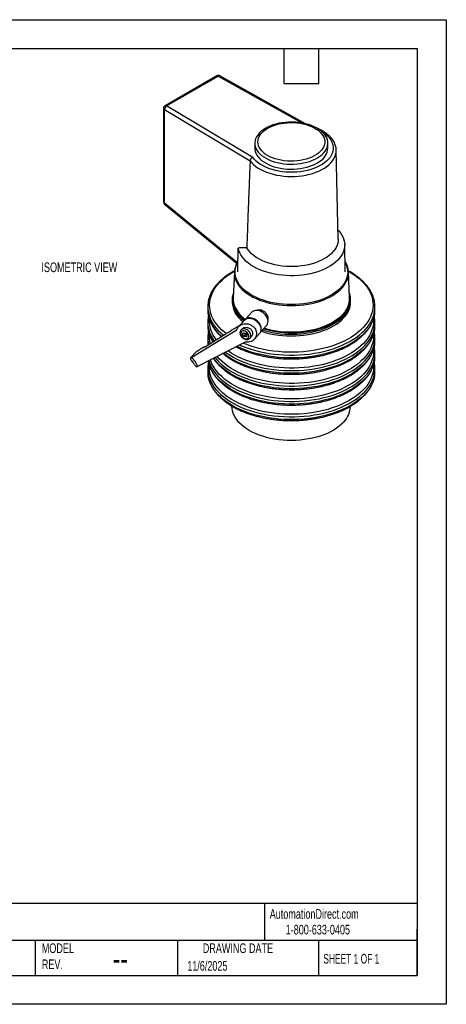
# Model space of a CAD drawing. Header units: millimetres. Extents: x 0 to 838, y 0 to 648.
# Tile 2 of 2: x 558 to 838, y 0 to 648. Entities that reach past the tile are written whole.
import ezdxf

# ---------------------------------------------------------------- set-up
doc = ezdxf.new("R2010")
doc.units = ezdxf.units.MM
doc.header["$LTSCALE"] = 3
doc.layers.add('DIMENSIONS', color=140, linetype='Continuous', lineweight=25)
doc.layers.add('TEXT', color=140, linetype='Continuous', lineweight=25)
doc.styles.add('SLDTEXTSTYLE0', font='TXT', dxfattribs={"width": 0.7})
doc.styles.add('SLDTEXTSTYLE1', font='TXT', dxfattribs={"width": 0.65})

msp = doc.modelspace()

# ---------------------------------------------------------------- linework, layer by layer
at = {"color": 7, "linetype": 'Continuous'}
for p, q in [((0.01, 647.71), (838.21, 647.71)), ((838.21, 647.71), (838.21, 0.01)), ((838.21, 0.01), (0.01, 0.01))]:
    msp.add_line(p, q, dxfattribs=at)
for p, q in [((687.23, 610.7), (653.24, 591.08)), ((654.24, 590.98), (688.23, 610.6)), ((688.23, 610.6), (743.7, 579.68)), ((745.62, 579.27), (689.21, 610.72)), ((710.87, 557.13), (654.24, 590.98)), ((652.24, 589.35), (652.24, 527.83)), ((652.81, 527.03), (652.81, 588.54)), ((652.81, 588.54), (709.18, 554.85)), ((712.29, 566.5), (712.29, 563.24)), ((760.29, 563.24), (760.29, 566.5)), ((765.83, 561.84), (765.82, 561.97)), ((767.08, 503.3), (765.83, 561.84)), ((701.12, 487.5), (652.81, 527.03)), ((652.98, 526.28), (701.03, 486.96)), ((771.79, 481.88), (771.41, 499.8)), ((700.91, 487.07), (700.8, 481.88)), ((698.82, 481.86), (698.01, 464.8)), ((774.64, 464.8), (773.83, 481.86)), ((697.29, 463.3), (697.29, 462.15)), ((775.29, 462.15), (775.29, 463.3)), ((681.29, 458.78), (681.29, 456.94)), ((710.39, 455.28), (706.21, 450.67)), ((716.63, 456.95), (716.32, 456.61)), ((791.29, 456.94), (791.29, 458.78)), ((681.29, 448.59), (681.29, 446.81)), ((705.58, 450.12), (701.67, 445.8)), ((720.77, 452.58), (721.02, 452.86)), ((791.01, 451.79), (790.82, 452.77)), ((791.29, 446.81), (791.29, 448.59)), ((670.77, 425.64), (699.97, 443.38)), ((700.59, 444.06), (699.97, 443.38)), ((703.7, 444.17), (703.21, 443.63)), ((703.26, 443.68), (703.21, 443.63)), ((704.2, 440.66), (704.74, 441.82)), ((704.2, 440.66), (705.12, 441.68)), ((705.17, 439.27), (704.2, 440.66)), ((704.74, 441.82), (706.25, 441.59)), ((705.16, 441.76), (705.12, 441.68)), ((705.12, 441.68), (706.1, 440.3)), ((706.25, 441.59), (707.23, 440.2)), ((711.98, 437.52), (715.36, 441.26)), ((715.85, 441.94), (720.03, 446.56)), ((716.15, 442.75), (716.13, 442.66)), ((791.01, 441.66), (790.82, 442.64)), ((705.56, 435.41), (674.93, 419.71)), ((681.29, 438.46), (681.29, 436.69)), ((705.17, 439.27), (706.1, 440.3)), ((706.68, 439.04), (705.17, 439.27)), ((706.1, 440.3), (707.19, 440.13)), ((707.23, 440.2), (706.68, 439.04)), ((709.14, 438.26), (709.95, 439.15)), ((791.29, 436.69), (791.29, 438.46)), ((673.71, 429.31), (670.08, 425.31)), ((679.38, 432.41), (679.25, 432.62)), ((791.01, 431.54), (790.82, 432.52)), ((791.29, 426.56), (791.29, 428.34)), ((791.01, 421.41), (790.82, 422.39)), ((681.29, 418.21), (681.29, 416.37)), ((791.29, 416.37), (791.29, 418.21)), ((697.2, 393.55), (697.21, 393.13)), ((775.21, 393.13), (775.21, 393.43))]:
    msp.add_line(p, q)
at = {"flags": 128}
for points in [[(717.53, 575.14), (716.23, 574.1), (715.1, 573), (714.15, 571.84), (713.39, 570.64), (712.83, 569.4), (712.46, 568.14), (712.3, 566.87), (712.35, 565.59), (712.59, 564.31), (713.04, 563.06), (713.69, 561.84), (714.54, 560.65), (715.56, 559.52), (716.77, 558.45), (718.14, 557.44), (719.66, 556.51), (721.33, 555.67), (723.13, 554.92), (725.03, 554.27), (727.04, 553.72), (729.12, 553.28), (731.26, 552.95), (733.45, 552.74), (735.66, 552.65), (737.88, 552.68), (740.08, 552.82), (742.25, 553.08), (744.37, 553.46), (746.42, 553.94), (748.39, 554.53), (750.25, 555.23), (751.99, 556.02), (753.6, 556.9), (755.06, 557.86), (756.36, 558.9), (757.49, 560), (758.44, 561.16), (759.2, 562.36), (759.76, 563.6), (760.12, 564.86), (760.29, 566.14), (760.24, 567.42), (759.99, 568.69), (759.54, 569.94), (758.89, 571.17), (758.05, 572.35), (757.02, 573.48), (755.82, 574.56), (754.45, 575.56), (752.92, 576.49), (751.26, 577.33), (749.46, 578.09), (747.55, 578.74), (745.55, 579.28), (743.47, 579.72), (741.32, 580.05), (739.14, 580.26), (736.92, 580.35), (734.71, 580.33), (732.51, 580.18), (730.33, 579.92), (728.22, 579.55), (726.16, 579.06), (724.2, 578.47), (722.34, 577.77), (720.6, 576.98), (718.99, 576.1), (717.53, 575.14)], [(719.09, 575.24), (720.5, 576.16), (722.05, 577), (723.73, 577.74), (725.53, 578.4), (727.44, 578.94), (729.42, 579.38), (731.47, 579.71), (733.56, 579.92), (735.68, 580.01), (737.81, 579.99), (739.92, 579.84), (742, 579.58), (744.02, 579.21), (745.97, 578.72), (747.84, 578.13), (749.59, 577.44), (751.22, 576.65), (752.71, 575.77), (754.05, 574.82), (755.22, 573.8), (756.21, 572.71), (757.02, 571.58), (757.64, 570.4), (758.05, 569.2), (758.26, 567.98), (758.27, 566.75), (758.07, 565.53), (757.67, 564.32), (757.07, 563.15), (756.28, 562.01), (755.3, 560.92), (754.14, 559.89), (752.81, 558.93), (751.33, 558.05), (749.71, 557.25), (747.97, 556.55), (746.11, 555.95), (744.17, 555.46), (742.15, 555.08), (740.07, 554.81), (737.96, 554.65), (735.84, 554.62), (733.72, 554.71), (731.62, 554.91), (729.57, 555.23), (727.58, 555.66), (725.67, 556.2), (723.86, 556.84), (722.17, 557.58), (720.6, 558.41), (719.19, 559.33), (717.93, 560.32), (716.85, 561.38), (715.95, 562.49), (715.23, 563.64), (714.72, 564.83), (714.4, 566.05), (714.29, 567.27), (714.39, 568.5), (714.69, 569.71), (715.19, 570.91), (715.89, 572.07), (716.78, 573.18), (717.85, 574.24), (719.09, 575.24)], [(756.29, 574.16), (756.62, 573.96), (758.16, 572.9), (759.53, 571.76), (760.73, 570.56), (761.74, 569.3), (762.56, 568), (763.18, 566.66), (763.6, 565.3), (763.8, 563.92), (763.8, 562.53), (763.59, 561.15), (763.17, 559.79), (762.55, 558.45), (761.73, 557.15), (760.71, 555.89), (759.51, 554.69), (758.14, 553.56), (756.59, 552.5), (754.9, 551.52), (753.06, 550.63), (751.09, 549.83), (749.01, 549.14), (746.84, 548.55), (744.58, 548.08), (742.27, 547.72), (739.9, 547.48), (737.51, 547.36), (735.11, 547.35), (732.72, 547.47), (730.36, 547.71), (728.04, 548.07), (725.78, 548.54), (723.61, 549.13), (721.53, 549.82), (719.56, 550.61), (717.72, 551.5), (716.02, 552.48), (714.47, 553.54), (713.09, 554.67), (711.89, 555.87), (710.87, 557.13), (710.87, 557.13)], [(709.18, 554.87), (710.24, 553.6), (711.48, 552.38), (712.89, 551.23), (714.47, 550.14), (716.19, 549.14), (718.05, 548.22), (720.04, 547.4), (722.14, 546.67), (724.33, 546.04), (726.61, 545.52), (728.95, 545.12), (731.35, 544.82), (733.78, 544.64), (736.22, 544.58), (738.67, 544.64), (741.1, 544.81), (743.5, 545.1), (745.84, 545.5), (748.13, 546.01), (750.33, 546.63), (752.43, 547.35), (754.43, 548.17), (756.29, 549.09), (758.03, 550.09), (759.61, 551.16), (761.03, 552.31), (762.28, 553.53), (763.35, 554.8), (764.24, 556.12), (764.94, 557.47), (765.43, 558.86), (765.73, 560.26), (765.83, 561.67), (765.83, 561.84)], [(712.29, 563.24), (712.35, 562.32), (712.59, 561.05), (713.04, 559.8), (713.69, 558.57), (714.54, 557.39), (715.56, 556.25), (716.77, 555.18), (718.14, 554.17), (719.66, 553.25), (721.33, 552.4), (723.13, 551.65), (725.03, 551), (727.04, 550.45), (729.12, 550.01), (731.26, 549.69), (733.45, 549.48), (735.66, 549.39), (737.88, 549.41), (740.08, 549.55), (742.25, 549.81), (744.37, 550.19), (746.42, 550.68), (748.39, 551.27), (750.25, 551.96), (751.99, 552.75), (753.6, 553.64), (755.06, 554.6)], [(766.95, 509.44), (767.52, 508.81), (768.66, 507.41), (769.6, 505.96), (770.35, 504.48), (770.91, 502.96), (771.26, 501.43), (771.4, 499.88), (771.35, 498.33), (771.08, 496.79), (770.62, 495.27), (769.95, 493.77), (769.09, 492.3), (768.04, 490.88), (766.8, 489.51), (765.39, 488.19), (763.8, 486.94), (762.05, 485.77), (760.16, 484.67), (758.12, 483.67), (755.96, 482.75), (753.68, 481.93), (751.3, 481.22), (748.84, 480.61), (746.3, 480.11), (743.7, 479.73), (741.06, 479.46), (738.39, 479.31), (735.71, 479.28), (733.03, 479.36), (730.38, 479.56), (727.75, 479.88), (725.18, 480.32), (722.67, 480.86), (720.24, 481.52), (717.9, 482.28), (715.67, 483.14), (713.57, 484.09), (711.59, 485.14), (709.76, 486.27), (708.08, 487.48), (706.57, 488.75), (705.23, 490.09), (704.07, 491.49), (703.1, 492.93), (702.32, 494.42), (701.74, 495.93), (701.36, 497.46), (701.36, 497.46)], [(767.08, 503.3), (767.04, 502.2), (766.81, 500.76), (766.38, 499.33), (765.75, 497.92), (764.92, 496.55), (763.9, 495.22), (762.7, 493.94), (761.32, 492.73), (759.77, 491.58), (758.06, 490.51), (756.21, 489.53), (754.23, 488.64), (752.12, 487.84), (749.91, 487.14), (747.61, 486.55), (745.24, 486.08), (742.8, 485.71), (740.32, 485.46), (737.81, 485.33), (735.3, 485.32), (732.79, 485.42), (730.3, 485.65), (727.85, 485.99), (725.46, 486.45), (723.14, 487.01), (720.91, 487.69), (718.79, 488.46), (716.78, 489.34), (714.9, 490.3), (713.16, 491.35), (711.58, 492.48), (710.16, 493.69), (708.92, 494.95), (707.86, 496.27), (706.99, 497.63)], [(701.12, 487.5), (701.26, 493.1), (701.36, 497.46)], [(771.66, 488.04), (771.95, 487.48), (772.59, 485.95), (773.04, 484.39), (773.29, 482.82), (773.34, 481.24), (773.18, 479.66), (772.83, 478.09), (772.27, 476.55), (771.52, 475.03), (770.57, 473.55), (769.44, 472.11), (768.13, 470.72), (766.64, 469.4), (764.99, 468.14), (763.18, 466.95), (761.23, 465.85), (759.14, 464.83), (756.92, 463.9), (754.59, 463.07), (752.17, 462.34), (749.65, 461.72), (747.07, 461.21), (744.42, 460.81), (741.73, 460.52), (739.01, 460.35), (736.28, 460.29), (733.54, 460.35), (730.82, 460.53), (728.14, 460.82), (725.49, 461.23), (722.91, 461.74), (720.4, 462.37), (717.97, 463.1), (715.65, 463.93), (713.44, 464.86), (711.35, 465.89), (709.4, 466.99), (707.6, 468.18), (705.95, 469.44), (704.47, 470.77), (703.17, 472.16), (702.04, 473.6), (701.1, 475.08), (700.36, 476.6), (699.81, 478.15), (699.46, 479.72), (699.31, 481.29), (699.37, 482.87), (699.62, 484.45), (700.08, 486), (700.62, 487.3)], [(693.44, 441.24), (692.26, 442.17), (690.45, 443.77), (688.81, 445.43), (687.34, 447.14), (686.07, 448.91), (684.98, 450.71), (684.09, 452.56), (683.4, 454.42), (682.91, 456.32), (682.61, 458.22), (682.53, 460.13), (682.65, 462.04), (682.97, 463.94), (683.49, 465.83), (684.21, 467.7), (685.14, 469.53), (686.25, 471.33), (687.56, 473.09), (689.05, 474.8), (690.71, 476.45), (692.56, 478.04), (694.56, 479.56), (696.73, 481), (698.85, 482.26)], [(773.81, 482.22), (773.9, 482.17), (776.2, 480.79), (778.34, 479.33), (780.32, 477.8), (782.14, 476.2), (783.78, 474.54), (785.24, 472.83), (786.52, 471.06), (787.6, 469.26), (788.5, 467.41), (789.19, 465.54), (789.68, 463.65), (789.97, 461.75), (790.06, 459.84), (789.94, 457.93), (789.62, 456.03), (789.1, 454.14), (788.37, 452.27), (787.45, 450.44), (786.34, 448.64), (785.03, 446.88), (783.54, 445.17), (781.87, 443.52), (780.03, 441.93), (778.02, 440.41), (775.86, 438.97)], [(700.24, 475.34), (700.63, 474.6), (701.58, 473.1), (702.72, 471.64), (704.04, 470.23), (705.54, 468.89), (707.21, 467.61), (709.04, 466.4), (711.01, 465.28), (713.13, 464.25), (715.37, 463.3), (717.72, 462.46), (720.18, 461.72), (722.73, 461.08), (725.35, 460.56), (728.03, 460.15), (730.75, 459.85), (733.51, 459.67), (736.28, 459.61), (739.05, 459.67), (741.8, 459.84), (744.53, 460.13), (747.21, 460.54), (749.83, 461.06), (752.38, 461.69), (754.84, 462.43), (757.2, 463.27), (759.45, 464.21), (761.57, 465.24), (763.55, 466.36), (765.38, 467.56), (767.05, 468.84), (768.56, 470.18), (769.89, 471.59), (771.04, 473.04), (771.99, 474.55), (772.46, 475.43)], [(705.68, 450.23), (705.51, 450.36), (703.91, 451.69), (702.47, 453.09), (701.22, 454.54), (700.15, 456.04), (699.28, 457.58), (698.61, 459.16), (698.13, 460.76), (697.86, 462.38), (697.8, 464), (697.94, 465.62), (698.09, 466.46)], [(716.56, 442.73), (717.28, 442.5), (719.79, 441.75), (722.38, 441.12), (725.05, 440.6), (727.77, 440.18), (730.54, 439.89), (733.34, 439.7), (736.15, 439.64), (738.97, 439.69), (741.77, 439.86), (744.54, 440.15), (747.27, 440.55), (749.94, 441.06), (752.54, 441.69), (755.06, 442.42), (757.47, 443.25), (759.78, 444.18), (761.97, 445.21), (764.02, 446.32), (765.93, 447.52), (767.68, 448.79), (769.27, 450.13), (770.68, 451.54), (771.92, 453), (772.97, 454.5), (773.83, 456.05), (774.5, 457.63), (774.96, 459.23), (775.23, 460.85), (775.29, 462.15)], [(774.58, 466.02), (774.72, 465.03), (774.79, 463.41), (774.65, 461.79), (774.31, 460.18), (773.76, 458.58), (773.01, 457.02), (772.07, 455.49), (770.93, 454), (769.61, 452.57), (768.12, 451.2), (766.45, 449.89), (764.62, 448.65)], [(720.03, 446.56), (720.32, 446.92), (720.71, 447.69), (720.93, 448.55), (720.96, 449.49), (720.81, 450.48), (720.48, 451.48), (719.97, 452.46), (719.32, 453.4), (718.53, 454.25), (717.64, 455), (716.67, 455.61), (715.65, 456.08), (714.62, 456.38), (713.6, 456.5), (712.64, 456.44), (711.76, 456.21), (711, 455.81), (710.39, 455.28)], [(720.88, 450.12), (720.92, 450.24), (721.03, 451.02), (720.96, 451.87), (720.71, 452.74), (720.29, 453.59), (719.73, 454.4), (719.03, 455.13), (718.23, 455.76), (717.37, 456.24), (716.48, 456.57), (715.59, 456.73), (714.74, 456.72), (713.97, 456.53), (713.85, 456.49)], [(773.24, 458.25), (772.95, 457.67), (772.03, 456.15), (770.92, 454.66), (769.62, 453.23), (768.15, 451.86), (766.5, 450.55), (764.7, 449.32), (762.74, 448.16), (760.64, 447.09), (758.41, 446.11), (756.07, 445.23), (753.62, 444.45), (751.07, 443.77), (748.45, 443.2), (745.76, 442.75), (743.03, 442.41), (740.25, 442.18), (737.46, 442.08), (734.66, 442.09), (731.87, 442.22), (729.1, 442.46), (726.37, 442.83), (723.7, 443.3), (721.09, 443.89), (718.56, 444.59), (718.31, 444.66)], [(776.76, 437.28), (778.96, 438.74), (781, 440.28), (782.87, 441.89), (784.56, 443.56), (786.08, 445.29), (787.41, 447.06), (788.56, 448.89), (789.5, 450.74), (790.25, 452.63), (790.8, 454.54), (791.09, 456.03)], [(791.09, 454.21), (790.8, 452.7), (790.25, 450.79), (789.5, 448.9), (788.56, 447.05), (787.41, 445.23), (786.08, 443.45), (784.56, 441.72), (782.87, 440.05), (781, 438.44), (778.96, 436.9), (776.76, 435.44)], [(705.58, 450.12), (705.68, 450.22), (706.34, 450.75), (707.13, 451.12), (708.02, 451.32), (708.98, 451.35), (709.99, 451.2), (711.02, 450.89), (712.03, 450.41), (712.99, 449.79), (713.87, 449.04), (714.65, 448.19), (715.3, 447.27), (715.8, 446.29), (716.14, 445.29), (716.3, 444.31), (716.29, 443.37), (716.09, 442.5), (715.72, 441.73), (715.36, 441.26)], [(716.09, 442.39), (716.26, 442.77), (716.48, 443.64), (716.51, 444.58), (716.36, 445.57), (716.03, 446.57), (715.53, 447.55), (714.87, 448.49), (714.09, 449.34), (713.19, 450.09), (712.22, 450.7), (711.2, 451.17), (710.17, 451.47), (709.16, 451.59), (708.19, 451.53), (707.32, 451.3), (706.55, 450.9), (706.37, 450.77)], [(717.36, 443.61), (718.52, 443.25), (721.08, 442.57), (723.71, 441.99), (726.4, 441.52), (729.15, 441.16), (731.94, 440.92), (734.74, 440.8), (737.56, 440.79), (740.37, 440.91), (743.16, 441.13), (745.91, 441.48), (748.61, 441.93), (751.25, 442.5), (753.81, 443.18), (756.28, 443.96), (758.64, 444.85), (760.89, 445.82), (763.01, 446.9), (764.99, 448.05)], [(764.62, 448.65), (762.64, 447.5), (760.53, 446.43), (758.28, 445.46), (755.91, 444.58), (753.44, 443.81), (750.88, 443.14), (748.24, 442.58), (745.54, 442.13), (742.78, 441.8), (740, 441.58), (737.19, 441.49), (734.38, 441.51), (731.57, 441.65), (728.8, 441.9), (726.06, 442.28), (723.38, 442.77), (720.77, 443.37), (718.24, 444.08), (717.88, 444.19)], [(790.33, 450.76), (790.36, 449.35), (790.22, 447.45), (789.88, 445.55), (789.34, 443.67), (788.6, 441.82), (787.67, 439.99), (786.55, 438.2), (785.24, 436.46), (783.75, 434.76), (782.08, 433.12), (780.24, 431.53), (778.24, 430.02), (776.08, 428.58)], [(703.65, 439.5), (704.16, 438.91), (704.77, 438.42), (705.45, 438.07), (706.14, 437.88), (706.81, 437.87), (707.4, 438.03), (707.87, 438.35), (708.2, 438.82), (708.36, 439.39), (708.33, 440.04), (708.13, 440.71), (707.77, 441.36), (707.26, 441.95), (706.65, 442.44), (705.97, 442.79), (705.28, 442.98), (704.62, 442.99), (704.03, 442.84), (703.55, 442.51), (703.22, 442.05), (703.07, 441.47), (703.09, 440.83), (703.29, 440.15), (703.65, 439.5)], [(709.14, 438.26), (709.49, 438.79), (709.69, 439.47), (709.7, 440.22), (709.52, 441.01), (709.16, 441.81), (708.64, 442.55), (707.98, 443.21), (707.23, 443.74), (706.42, 444.13), (705.6, 444.34), (704.81, 444.37), (704.09, 444.21), (703.49, 443.88), (703.26, 443.68)], [(790.33, 440.63), (790.36, 439.22), (790.22, 437.32), (789.88, 435.43), (789.34, 433.55), (788.6, 431.69), (787.67, 429.87), (786.55, 428.08), (785.24, 426.33), (783.75, 424.63), (782.08, 422.99), (780.24, 421.41), (778.24, 419.9), (776.08, 418.46)], [(776.76, 427.09), (778.96, 428.55), (781, 430.09), (782.87, 431.7), (784.56, 433.37), (786.08, 435.09), (787.41, 436.87), (788.56, 438.69), (789.5, 440.55), (790.25, 442.44), (790.8, 444.35), (791.09, 445.84)], [(791.09, 444.08), (790.8, 442.58), (790.25, 440.67), (789.5, 438.78), (788.56, 436.92), (787.41, 435.1), (786.08, 433.32), (784.56, 431.6), (782.87, 429.93), (781, 428.32), (778.96, 426.78), (776.76, 425.31)], [(681.55, 435.42), (681.84, 434.01), (681.84, 434)], [(776.76, 435.44), (774.42, 434.05), (771.93, 432.76), (769.31, 431.55), (766.57, 430.43), (763.71, 429.42), (760.75, 428.5), (757.71, 427.69), (754.58, 426.99), (751.38, 426.41), (748.13, 425.93), (744.83, 425.57), (741.5, 425.33), (738.16, 425.21), (734.8, 425.2), (731.45, 425.31), (728.12, 425.54), (724.82, 425.89), (721.56, 426.35), (718.36, 426.92), (715.22, 427.61), (712.17, 428.41), (709.2, 429.31), (706.33, 430.31), (703.57, 431.42), (700.94, 432.62), (700.52, 432.82)], [(702.39, 433.78), (703.57, 433.26), (706.33, 432.15), (709.2, 431.15), (712.17, 430.25), (715.22, 429.45), (718.36, 428.76), (721.56, 428.19), (724.82, 427.73), (728.12, 427.38), (731.45, 427.15), (734.8, 427.04), (738.16, 427.05), (741.5, 427.17), (744.83, 427.41), (748.13, 427.77), (751.38, 428.25), (754.58, 428.83), (757.71, 429.53), (760.75, 430.34), (763.71, 431.26), (766.57, 432.27), (769.31, 433.39), (771.93, 434.6), (774.42, 435.89), (776.76, 437.28)], [(775.86, 438.97), (773.54, 437.6), (771.08, 436.32), (768.49, 435.13), (765.78, 434.03), (762.96, 433.03), (760.03, 432.14), (757.02, 431.35), (753.92, 430.66), (750.76, 430.09), (747.55, 429.63), (744.29, 429.29), (741, 429.07), (737.7, 428.96), (734.39, 428.97), (731.08, 429.09), (727.8, 429.34), (724.54, 429.7), (721.34, 430.17), (718.19, 430.76), (715.1, 431.46), (712.1, 432.27), (709.19, 433.18), (706.39, 434.19), (704.6, 434.91)], [(776.76, 416.96), (778.96, 418.43), (781, 419.96), (782.87, 421.57), (784.56, 423.24), (786.08, 424.97), (787.41, 426.75), (788.56, 428.57), (789.5, 430.43), (790.25, 432.31), (790.8, 434.22), (791.09, 435.72)], [(674.05, 429.54), (674.56, 429.86), (675.06, 430.17), (675.57, 430.49), (676.07, 430.81), (676.58, 431.12), (677.08, 431.44), (677.58, 431.76), (678.09, 432.07)], [(776.76, 425.31), (774.42, 423.93), (771.93, 422.63), (769.31, 421.42), (766.57, 420.31), (763.71, 419.29), (760.75, 418.38), (757.71, 417.57), (754.58, 416.87), (751.38, 416.28), (748.13, 415.81), (744.83, 415.45), (741.5, 415.21), (738.16, 415.08), (734.8, 415.08), (731.45, 415.19), (728.12, 415.42), (724.82, 415.76), (721.56, 416.22), (718.36, 416.8), (715.22, 417.49), (712.17, 418.28), (709.2, 419.18), (706.33, 420.19), (703.57, 421.29), (700.94, 422.49), (698.44, 423.78), (696.08, 425.16), (693.86, 426.61), (691.81, 428.14), (691.64, 428.28)], [(693.03, 428.98), (693.86, 428.38), (696.08, 426.93), (698.44, 425.55), (700.94, 424.26), (703.57, 423.07), (706.33, 421.96), (709.2, 420.96), (712.17, 420.05), (715.22, 419.26), (718.36, 418.57), (721.56, 418), (724.82, 417.53), (728.12, 417.19), (731.45, 416.96), (734.8, 416.85), (738.16, 416.85), (741.5, 416.98), (744.83, 417.22), (748.13, 417.58), (751.38, 418.05), (754.58, 418.64), (757.71, 419.34), (760.75, 420.15), (763.71, 421.06), (766.57, 422.08), (769.31, 423.19), (771.93, 424.4), (774.42, 425.7), (776.76, 427.09)], [(776.08, 428.58), (773.77, 427.22), (771.33, 425.94), (768.75, 424.76), (766.06, 423.66), (763.25, 422.66), (760.34, 421.76), (757.34, 420.97), (754.27, 420.28), (751.13, 419.7), (747.93, 419.24), (744.69, 418.88), (741.42, 418.65), (738.13, 418.52), (734.83, 418.52), (731.53, 418.63), (728.26, 418.85), (725.02, 419.19), (721.81, 419.65), (718.66, 420.21), (715.58, 420.89), (712.57, 421.67), (709.66, 422.56), (706.84, 423.54), (704.13, 424.63), (701.54, 425.81), (699.08, 427.08), (696.75, 428.43), (694.65, 429.81)], [(790.33, 430.51), (790.36, 429.1), (790.22, 427.2), (789.88, 425.3), (789.34, 423.42), (788.6, 421.57), (787.67, 419.74), (786.55, 417.95), (785.24, 416.21), (783.75, 414.51), (782.08, 412.87), (780.24, 411.28), (778.24, 409.77), (776.08, 408.33)], [(791.09, 433.96), (790.8, 432.45), (790.25, 430.54), (789.5, 428.65), (788.56, 426.8), (787.41, 424.97), (786.08, 423.2), (784.56, 421.47), (782.87, 419.8), (781, 418.19), (778.96, 416.65), (776.76, 415.19)], [(776.76, 405.06), (774.42, 403.68), (771.93, 402.38), (769.31, 401.17), (766.57, 400.06), (763.71, 399.04), (760.75, 398.13), (757.71, 397.32), (754.58, 396.62), (751.38, 396.03), (748.13, 395.56), (744.83, 395.2), (741.5, 394.96), (738.16, 394.83), (734.8, 394.83), (731.45, 394.94), (728.12, 395.17), (724.82, 395.51), (721.56, 395.97), (718.36, 396.55), (715.22, 397.24), (712.17, 398.03), (709.2, 398.93), (706.33, 399.94), (703.57, 401.04), (700.94, 402.24), (698.44, 403.53), (696.08, 404.91), (693.86, 406.36), (691.81, 407.89), (689.92, 409.49), (688.2, 411.16), (686.67, 412.88), (685.31, 414.65), (684.15, 416.47), (683.18, 418.32), (682.41, 420.21), (681.84, 422.11), (681.61, 423.14)], [(681.98, 423.33), (682.41, 421.98), (683.18, 420.09), (684.15, 418.24), (685.31, 416.42), (686.67, 414.65), (688.2, 412.93), (689.92, 411.27), (691.81, 409.67), (693.86, 408.13), (696.08, 406.68), (698.44, 405.3), (700.94, 404.01), (703.57, 402.81), (706.33, 401.71), (709.2, 400.71), (712.17, 399.8), (715.22, 399.01), (718.36, 398.32), (721.56, 397.75), (724.82, 397.28), (728.12, 396.94), (731.45, 396.71), (734.8, 396.6), (738.16, 396.6), (741.5, 396.73), (744.83, 396.97), (748.13, 397.33), (751.38, 397.8), (754.58, 398.39), (757.71, 399.09), (760.75, 399.9), (763.71, 400.81), (766.57, 401.83), (769.31, 402.94), (771.93, 404.15), (774.42, 405.45), (776.76, 406.84)], [(776.08, 408.33), (773.77, 406.97), (771.33, 405.69), (768.75, 404.51), (766.06, 403.41), (763.25, 402.41), (760.34, 401.51), (757.34, 400.72), (754.27, 400.03), (751.13, 399.45), (747.93, 398.99), (744.69, 398.63), (741.42, 398.4), (738.13, 398.27), (734.83, 398.27), (731.53, 398.38), (728.26, 398.6), (725.02, 398.94), (721.81, 399.4), (718.66, 399.96), (715.58, 400.64), (712.57, 401.42), (709.66, 402.31), (706.84, 403.29), (704.13, 404.38), (701.54, 405.56), (699.08, 406.83), (696.75, 408.18), (694.58, 409.61), (692.56, 411.11), (690.7, 412.69), (689.02, 414.32), (687.5, 416.01), (686.17, 417.76), (685.03, 419.54), (684.08, 421.37), (683.32, 423.22), (683.09, 423.89)], [(776.76, 415.19), (774.42, 413.8), (771.93, 412.51), (769.31, 411.3), (766.57, 410.18), (763.71, 409.17), (760.75, 408.25), (757.71, 407.44), (754.58, 406.74), (751.38, 406.16), (748.13, 405.68), (744.83, 405.32), (741.5, 405.08), (738.16, 404.96), (734.8, 404.95), (731.45, 405.06), (728.12, 405.29), (724.82, 405.64), (721.56, 406.1), (718.36, 406.67), (715.22, 407.36), (712.17, 408.16), (709.2, 409.06), (706.33, 410.06), (703.57, 411.17), (700.94, 412.37), (698.44, 413.66), (696.08, 415.03), (693.86, 416.49), (691.81, 418.02), (689.92, 419.62), (688.2, 421.28), (686.67, 423), (685.31, 424.78), (685.18, 424.96)], [(686.13, 425.45), (686.67, 424.78), (688.2, 423.05), (689.92, 421.39), (691.81, 419.79), (693.86, 418.26), (696.08, 416.8), (698.44, 415.43), (700.94, 414.14), (703.57, 412.94), (706.33, 411.84), (709.2, 410.83), (712.17, 409.93), (715.22, 409.13), (718.36, 408.45), (721.56, 407.87), (724.82, 407.41), (728.12, 407.06), (731.45, 406.83), (734.8, 406.72), (738.16, 406.73), (741.5, 406.85), (744.83, 407.1), (748.13, 407.45), (751.38, 407.93), (754.58, 408.52), (757.71, 409.22), (760.75, 410.02), (763.71, 410.94), (766.57, 411.95), (769.31, 413.07), (771.93, 414.28), (774.42, 415.58), (776.76, 416.96)], [(776.08, 418.46), (773.77, 417.1), (771.33, 415.82), (768.75, 414.63), (766.06, 413.53), (763.25, 412.54), (760.34, 411.64), (757.34, 410.84), (754.27, 410.16), (751.13, 409.58), (747.93, 409.11), (744.69, 408.76), (741.42, 408.52), (738.13, 408.4), (734.83, 408.39), (731.53, 408.5), (728.26, 408.73), (725.02, 409.07), (721.81, 409.52), (718.66, 410.09), (715.58, 410.76), (712.57, 411.54), (709.66, 412.43), (706.84, 413.42), (704.13, 414.5), (701.54, 415.68), (699.08, 416.95), (696.75, 418.3), (694.58, 419.73), (692.56, 421.24), (690.7, 422.81), (689.02, 424.45), (687.5, 426.14), (687.5, 426.15)], [(776.76, 406.84), (778.96, 408.3), (781, 409.84), (782.87, 411.45), (784.56, 413.12), (786.08, 414.84), (787.41, 416.62), (788.56, 418.44), (789.5, 420.3), (790.25, 422.19), (790.8, 424.1), (791.09, 425.59)], [(791.09, 423.83), (790.8, 422.33), (790.25, 420.42), (789.5, 418.53), (788.56, 416.67), (787.41, 414.85), (786.08, 413.07), (784.56, 411.35), (782.87, 409.67), (781, 408.07), (778.96, 406.53), (776.76, 405.06)], [(681.55, 415.17), (681.84, 413.76), (682.41, 411.85), (683.18, 409.97), (684.15, 408.11), (685.31, 406.3), (686.67, 404.53), (688.2, 402.8), (689.92, 401.14), (691.81, 399.54), (693.86, 398.01), (696.08, 396.55), (698.44, 395.18), (700.94, 393.89), (703.57, 392.69), (706.33, 391.59), (709.2, 390.58), (712.17, 389.68), (715.22, 388.88), (718.36, 388.2), (721.56, 387.62), (724.82, 387.16), (728.12, 386.81), (731.45, 386.58), (734.8, 386.47), (738.16, 386.48), (741.5, 386.6), (744.83, 386.85), (748.13, 387.2), (751.38, 387.68), (754.58, 388.27), (757.71, 388.97), (760.75, 389.77), (763.71, 390.69), (766.57, 391.7), (769.31, 392.82), (771.93, 394.03), (774.42, 395.33), (776.76, 396.71)], [(776.08, 398.21), (773.77, 396.85), (771.33, 395.57), (768.75, 394.38), (766.06, 393.28), (763.25, 392.29), (760.34, 391.39), (757.34, 390.59), (754.27, 389.91), (751.13, 389.33), (747.93, 388.86), (744.69, 388.51), (741.42, 388.27), (738.13, 388.15), (734.83, 388.14), (731.53, 388.25), (728.26, 388.48), (725.02, 388.82), (721.81, 389.27), (718.66, 389.84), (715.58, 390.51), (712.57, 391.29), (709.66, 392.18), (706.84, 393.17), (704.13, 394.25), (701.54, 395.43), (699.08, 396.7), (696.75, 398.05), (694.58, 399.48), (692.56, 400.99), (690.7, 402.56), (689.02, 404.2), (687.5, 405.89), (686.17, 407.63), (685.03, 409.42), (684.08, 411.24), (683.32, 413.09), (682.76, 414.97), (682.39, 416.86), (682.23, 418.76), (682.26, 420.5)], [(790.33, 420.38), (790.36, 418.97), (790.22, 417.07), (789.88, 415.18), (789.34, 413.3), (788.6, 411.44), (787.67, 409.62), (786.55, 407.83), (785.24, 406.08), (783.75, 404.38), (782.08, 402.74), (780.24, 401.16), (778.24, 399.65), (776.08, 398.21)], [(776.76, 396.71), (778.96, 398.18), (781, 399.71), (782.87, 401.32), (784.56, 402.99), (786.08, 404.72), (787.41, 406.5), (788.56, 408.32), (789.5, 410.18), (790.25, 412.06), (790.8, 413.97), (791.09, 415.47)], [(776.76, 394.87), (774.42, 393.49), (771.93, 392.19), (769.31, 390.98), (766.57, 389.86), (763.71, 388.85), (760.75, 387.93), (757.71, 387.13), (754.58, 386.43), (751.38, 385.84), (748.13, 385.36), (744.83, 385.01), (741.5, 384.76), (738.16, 384.64), (734.8, 384.63), (731.45, 384.74), (728.12, 384.97), (724.82, 385.32), (721.56, 385.78), (718.36, 386.36), (715.22, 387.04), (712.17, 387.84), (709.2, 388.74), (706.33, 389.75), (703.57, 390.85), (700.94, 392.05), (698.44, 393.34), (696.08, 394.71), (693.86, 396.17), (691.81, 397.7), (689.92, 399.3), (688.2, 400.96), (686.67, 402.69), (685.31, 404.46), (684.15, 406.27), (683.18, 408.13), (682.41, 410.01), (681.84, 411.92), (681.54, 413.34)], [(791.09, 413.64), (790.8, 412.13), (790.25, 410.22), (789.5, 408.34), (788.56, 406.48), (787.41, 404.66), (786.08, 402.88), (784.56, 401.15), (782.87, 399.48), (781, 397.87), (778.96, 396.34), (776.76, 394.87)], [(770.77, 382.99), (769.37, 381.58), (767.81, 380.22), (766.08, 378.94), (764.19, 377.74), (762.15, 376.61), (759.99, 375.57), (757.69, 374.63), (755.29, 373.78), (752.78, 373.04), (750.19, 372.4), (747.53, 371.88), (744.81, 371.46), (742.04, 371.16), (739.24, 370.97), (736.43, 370.91), (733.61, 370.96), (730.81, 371.12), (728.04, 371.41), (725.31, 371.8), (722.64, 372.31), (720.03, 372.93), (717.51, 373.66), (715.09, 374.49), (712.78, 375.42), (710.59, 376.44), (708.54, 377.55), (706.63, 378.75), (704.87, 380.02), (703.28, 381.36), (701.86, 382.76), (700.61, 384.22), (699.56, 385.73), (698.69, 387.27), (698.02, 388.85), (697.55, 390.46), (697.28, 392.07), (697.21, 393.13)]]:
    msp.add_lwpolyline(points, dxfattribs=at)
for centre, radius, start, end in [((688.23, 608.97), 2, 60.8612, 119.99731), ((687.65, 609.78), 1.01, 54.38242, 114.30712), ((688.82, 609.82), 0.98, 66.65405, 126.67655), ((654.24, 589.35), 2, 119.99731, 180), ((655.83, 588.4), 3.03, 121.58345, 177.26693), ((653.66, 590.16), 1.01, 54.38242, 114.30712), ((653.23, 589.44), 0.99, 185.36197, 244.61206), ((749.41, 563.93), 10.91, 301.19696, 356.368), ((654.24, 527.83), 2, 180, 230.71224), ((653.23, 527.92), 0.99, 185.36197, 244.61206), ((653.52, 526.8), 0.746, 162.13285, 223.87303), ((711.96, 481.27), 13.13, 151.74227, 206.84908), ((760.57, 481.29), 13.26, 333.74846, 33.30387), ((710.99, 463.28), 13.68, 159.67687, 210.29895), ((761.71, 463.27), 13.57, 329.97759, 19.58345), ((699.73, 458.78), 18.44, 170.9541, 189.48351), ((714.59, 463.19), 17.33, 183.43879, 234.78094), ((711.4, 464.23), 13.4, 177.56999, 205.42302), ((761.1, 464.26), 13.55, 333.64817, 2.29084), ((772.86, 458.78), 18.43, 351.4302, 9.48209), ((699.78, 456.95), 18.49, 180.01889, 189.45699), ((706.25, 459.08), 25.24, 191.82392, 231.32186), ((707.01, 461.28), 26.05, 192.26732, 234.10335), ((718.49, 467.75), 22.41, 210.4987, 233.63474), ((718.01, 467.73), 20.87, 206.29874, 235.30058), ((753.49, 468.09), 23.1, 299.866, 329.84649), ((772.84, 456.94), 18.46, 351.47731, 359.98649), ((699.73, 448.59), 18.44, 170.9541, 189.48351), ((702.75, 450.04), 20.51, 177.65306, 219.05959), ((772.86, 448.59), 18.43, 351.4302, 9.48209), ((699.78, 446.82), 18.49, 180.01889, 189.45699), ((699.73, 438.46), 18.44, 170.9541, 189.48351), ((702.5, 447.47), 21.28, 189.98001, 213.32402), ((703.26, 449.51), 22.07, 190.34718, 216.68905), ((700.59, 439.61), 18.37, 176.41628, 195.57784), ((772.86, 438.46), 18.43, 351.4302, 9.48209), ((772.84, 446.82), 18.46, 351.47731, 359.98649), ((699.78, 436.7), 18.49, 180.01889, 189.45699), ((772.84, 436.69), 18.46, 351.47731, 359.98649), ((683.9, 413.87), 18.5, 122.14836, 123.42999), ((772.86, 428.34), 18.43, 351.4302, 9.48209), ((668.08, 430.42), 5.49, 291.42828, 299.37776), ((699.73, 418.21), 18.44, 170.9541, 189.48351), ((772.86, 418.21), 18.43, 351.4302, 9.48209), ((772.84, 426.57), 18.46, 351.47731, 359.98649), ((672.97, 423.96), 4.68, 285.21338, 294.73925), ((699.78, 416.38), 18.49, 180.01889, 189.45699), ((772.84, 416.38), 18.46, 351.47731, 359.98649), ((759.38, 394.01), 15.85, 315.93348, 356.81134)]:
    msp.add_arc(centre, radius, start, end)
for points, knots in [([(765.8, 561.99), (765.8, 562.21), (765.79, 562.91), (765.58, 564.08), (765.18, 565.47), (764.6, 566.84), (763.85, 568.17), (762.93, 569.47), (761.84, 570.71), (760.58, 571.9), (759.18, 573.03), (757.63, 574.08), (755.94, 575.05), (754.4, 575.82), (753.39, 576.23), (753.03, 576.38)], [0, 0, 0, 0, 0.0378519, 0.1178441, 0.1980101, 0.2787377, 0.3603015, 0.4428246, 0.526276, 0.6105066, 0.6953073, 0.7804659, 0.8658044, 0.9511825, 1, 1, 1, 1]), ([(710.87, 557.13), (710.83, 557.11), (710.75, 557.08), (710.63, 557.02), (710.52, 556.96), (710.41, 556.89), (710.31, 556.82), (710.21, 556.75), (710.12, 556.67), (710.03, 556.6), (709.95, 556.52), (709.88, 556.44), (709.81, 556.36), (709.75, 556.29), (709.65, 556.17), (709.53, 555.99), (709.41, 555.76), (709.31, 555.53), (709.23, 555.31), (709.19, 555.08), (709.18, 554.94), (709.18, 554.87)], [0, 0, 0, 0, 0.046747, 0.092119, 0.136113, 0.17873, 0.219968, 0.259828, 0.298309, 0.33541, 0.371132, 0.405476, 0.43844, 0.470027, 0.500236, 0.586879, 0.672137, 0.756042, 0.838628, 0.919934, 1, 1, 1, 1]), ([(709.18, 554.85), (709.1, 552.96), (708.93, 549.13), (708.69, 543.3), (708.45, 537.29), (708.21, 531.11), (707.96, 524.75), (707.72, 518.22), (707.48, 511.51), (707.23, 504.63), (707.07, 499.98), (706.99, 497.63)], [0, 0, 0, 0, 0.099153, 0.201294, 0.306425, 0.414546, 0.525657, 0.639757, 0.756848, 0.876929, 1, 1, 1, 1]), ([(706.99, 497.63), (706.84, 497.64), (706.54, 497.66), (706.08, 497.69), (705.62, 497.7), (705.16, 497.71), (704.7, 497.7), (704.23, 497.69), (703.76, 497.67), (703.29, 497.65), (702.81, 497.61), (702.33, 497.57), (701.85, 497.52), (701.53, 497.48), (701.36, 497.46)], [0, 0, 0, 0, 0.077683, 0.156267, 0.235796, 0.31631, 0.397847, 0.480444, 0.564133, 0.648945, 0.734912, 0.82206, 0.910414, 1, 1, 1, 1]), ([(701.04, 486.97), (701.04, 486.96), (701.05, 486.94), (701.08, 486.98), (701.11, 487.14), (701.12, 487.38), (701.12, 487.5)], [0, 0, 0, 0, 0.037235, 0.35912, 0.680734, 1, 1, 1, 1]), ([(698.98, 482.61), (698.82, 482.53), (697.87, 482.04), (696.24, 481.05), (694.12, 479.66), (692.15, 478.19), (690.32, 476.66), (688.65, 475.06), (687.13, 473.41), (685.78, 471.7), (684.6, 469.95), (683.59, 468.16), (682.76, 466.34), (682.12, 464.49), (681.72, 462.99), (681.59, 462.1), (681.56, 461.83)], [0, 0, 0, 0, 0.016116, 0.095823, 0.175555, 0.255295, 0.335018, 0.414692, 0.494277, 0.573724, 0.652977, 0.731979, 0.810683, 0.889059, 0.967107, 1, 1, 1, 1]), ([(791.01, 461.98), (790.93, 462.46), (790.74, 463.56), (790.22, 465.26), (789.51, 467.08), (788.62, 468.87), (787.55, 470.63), (786.31, 472.36), (784.91, 474.03), (783.34, 475.66), (781.62, 477.23), (779.74, 478.73), (777.72, 480.17), (775.72, 481.45), (774.35, 482.21), (773.74, 482.54)], [0, 0, 0, 0, 0.060549, 0.138938, 0.217559, 0.296474, 0.375706, 0.455248, 0.535067, 0.615115, 0.695339, 0.775688, 0.856117, 0.93659, 1, 1, 1, 1]), ([(681.57, 453.75), (681.59, 453.6), (681.7, 452.83), (682.06, 451.45), (682.67, 449.62), (683.47, 447.81), (684.44, 446.03), (685.59, 444.29), (686.9, 442.58), (688.39, 440.94), (689.5, 439.81), (690.15, 439.25), (690.21, 439.2)], [0, 0, 0, 0, 0.028055, 0.146789, 0.265805, 0.385221, 0.505106, 0.625474, 0.746292, 0.867498, 0.989015, 1, 1, 1, 1]), ([(699.33, 458.33), (699.34, 458.31), (699.55, 457.78), (700.13, 456.78), (701.07, 455.34), (702.2, 453.95), (703.49, 452.6), (704.77, 451.44), (705.67, 450.76), (706.04, 450.48)], [0, 0, 0, 0, 0.008652, 0.182174, 0.356115, 0.530442, 0.705083, 0.879957, 1, 1, 1, 1]), ([(700, 432.56), (700.21, 432.45), (701.2, 431.94), (703.07, 431.07), (705.65, 429.99), (708.33, 429), (711.1, 428.11), (713.95, 427.31), (716.88, 426.61), (719.86, 426), (722.91, 425.5), (725.99, 425.11), (729.11, 424.81), (732.25, 424.62), (735.41, 424.54), (738.56, 424.56), (741.72, 424.69), (744.85, 424.93), (747.95, 425.27), (751.02, 425.71), (754.04, 426.25), (757, 426.9), (759.89, 427.64), (762.71, 428.49), (765.44, 429.42), (768.08, 430.45), (770.61, 431.56), (773.04, 432.76), (775.34, 434.05), (777.51, 435.41), (779.55, 436.84), (781.44, 438.35), (783.19, 439.92), (784.78, 441.54), (786.21, 443.23), (787.47, 444.96), (788.56, 446.73), (789.47, 448.54), (790.2, 450.38), (790.75, 452.22), (790.97, 453.45), (791.08, 454.06)], [0, 0, 0, 0, 0.0067754, 0.0330046, 0.0592266, 0.0854396, 0.1116428, 0.1378365, 0.1640211, 0.1901975, 0.2163668, 0.2425301, 0.2686887, 0.2948439, 0.3209972, 0.3471499, 0.3733033, 0.3994584, 0.4256166, 0.4517794, 0.4779481, 0.5041242, 0.5303088, 0.5565033, 0.5827088, 0.6089259, 0.6351553, 0.6613969, 0.6876496, 0.7139117, 0.7401794, 0.7664455, 0.7927007, 0.818933, 0.8451276, 0.8712669, 0.8973321, 0.9233058, 0.9491749, 0.9749344, 1, 1, 1, 1]), ([(718.17, 444.51), (718.36, 444.44), (719.32, 444.13), (721.12, 443.65), (723.57, 443.09), (726.09, 442.63), (728.66, 442.27), (731.26, 442.02), (733.88, 441.87), (736.52, 441.82), (739.16, 441.88), (741.78, 442.05), (744.38, 442.32), (746.93, 442.69), (749.44, 443.17), (751.89, 443.74), (754.27, 444.41), (756.56, 445.17), (758.75, 446.03), (760.84, 446.97), (762.81, 447.99), (764.66, 449.09), (766.38, 450.26), (767.95, 451.5), (769.23, 452.66), (769.94, 453.42), (770.22, 453.72)], [0, 0, 0, 0, 0.010894, 0.054513, 0.098124, 0.141727, 0.185324, 0.228916, 0.272505, 0.316092, 0.35968, 0.403268, 0.446859, 0.490454, 0.534054, 0.577662, 0.621279, 0.664905, 0.708543, 0.752193, 0.795854, 0.839526, 0.883206, 0.926888, 0.970562, 1, 1, 1, 1]), ([(770.22, 453.72), (770.43, 453.97), (771.05, 454.67), (771.94, 455.86), (772.72, 457.08), (773.07, 457.84), (773.19, 458.09)], [0, 0, 0, 0, 0.173669, 0.502249, 0.830482, 1, 1, 1, 1]), ([(679.26, 432.34), (680.57, 433.16), (682.99, 434.68), (686.34, 436.78), (689.17, 438.55), (691.58, 440.06), (693.65, 441.36), (695.7, 442.64), (697.73, 443.9), (699.71, 445.13), (701.35, 446.14), (702.32, 446.73), (702.74, 446.99)], [0, 0, 0, 0, 0.167068, 0.307665, 0.426755, 0.527072, 0.61453, 0.691137, 0.789544, 0.873091, 0.945455, 1, 1, 1, 1]), ([(681.76, 452.77), (681.73, 452.66), (681.63, 452.28), (681.59, 451.9), (681.56, 451.64)], [0, 0, 0, 0, 0.304278, 1, 1, 1, 1]), ([(700.66, 444.19), (700.82, 444.6), (701.05, 445.02), (701.66, 445.82), (702.04, 446.21), (702.95, 446.89), (703.49, 447.18), (704.68, 447.59), (705.32, 447.72), (706.65, 447.77), (707.32, 447.7), (708.61, 447.39), (709.22, 447.15), (710.31, 446.56), (710.79, 446.21), (711.61, 445.47), (711.95, 445.07), (712.5, 444.29), (712.75, 443.84), (713.14, 442.86), (713.29, 442.32), (713.4, 441.18), (713.38, 440.59), (713.13, 439.42), (712.9, 438.85), (712.27, 437.81), (711.86, 437.34), (710.92, 436.57), (710.4, 436.27), (709.31, 435.83), (708.76, 435.69), (707.68, 435.56), (707.16, 435.56), (706.67, 435.61)], [0, 0, 0, 0, 0.0625, 0.0625, 0.125, 0.125, 0.1875, 0.1875, 0.25, 0.25, 0.3125, 0.3125, 0.375, 0.375, 0.4375, 0.4375, 0.5, 0.5, 0.5625, 0.5625, 0.625, 0.625, 0.6875, 0.6875, 0.75, 0.75, 0.8125, 0.8125, 0.875, 0.875, 0.9375, 0.9375, 1, 1, 1, 1]), ([(681.76, 442.65), (681.73, 442.53), (681.63, 442.16), (681.59, 441.78), (681.56, 441.51)], [0, 0, 0, 0, 0.3042776, 1, 1, 1, 1]), ([(681.57, 443.62), (681.59, 443.47), (681.7, 442.7), (682.06, 441.33), (682.66, 439.49), (683.48, 437.69), (684.13, 436.42), (684.56, 435.77), (684.61, 435.7)], [0, 0, 0, 0, 0.05393, 0.282175, 0.51096, 0.740516, 0.970972, 1, 1, 1, 1]), ([(699.36, 422.76), (699.78, 422.55), (700.98, 421.92), (703.07, 420.94), (705.65, 419.86), (708.33, 418.88), (711.1, 417.98), (713.95, 417.18), (716.88, 416.48), (719.86, 415.88), (722.91, 415.38), (725.99, 414.98), (729.11, 414.69), (732.25, 414.5), (735.41, 414.42), (738.56, 414.44), (741.72, 414.57), (744.85, 414.8), (747.95, 415.14), (751.02, 415.58), (754.04, 416.13), (757, 416.78), (759.89, 417.52), (762.71, 418.36), (765.44, 419.3), (768.08, 420.32), (770.61, 421.44), (773.04, 422.64), (775.34, 423.92), (777.51, 425.28), (779.55, 426.72), (781.44, 428.22), (783.19, 429.79), (784.78, 431.42), (786.21, 433.1), (787.47, 434.83), (788.56, 436.61), (789.47, 438.42), (790.2, 440.25), (790.75, 442.09), (790.97, 443.33), (791.08, 443.94)], [0, 0, 0, 0, 0.013741, 0.039786, 0.065824, 0.091853, 0.117873, 0.143883, 0.169884, 0.195877, 0.221862, 0.247842, 0.273817, 0.299789, 0.325759, 0.351728, 0.377698, 0.40367, 0.429645, 0.455624, 0.481609, 0.507602, 0.533603, 0.559614, 0.585635, 0.611669, 0.637714, 0.663771, 0.68984, 0.715918, 0.742002, 0.768083, 0.794154, 0.820203, 0.846214, 0.87217, 0.898052, 0.923844, 0.949531, 0.97511, 1, 1, 1, 1]), ([(699.97, 443.38), (700.13, 443.48), (700.27, 443.59), (700.5, 443.87), (700.59, 444.02), (700.66, 444.19)], [0, 0, 0, 0, 0.5, 0.5, 1, 1, 1, 1]), ([(703.28, 443.68), (703.24, 443.65), (703.03, 443.46), (702.77, 443.01), (702.55, 442.36), (702.49, 441.65), (702.59, 440.91), (702.85, 440.16), (703.27, 439.44), (703.81, 438.78), (704.47, 438.22), (705.21, 437.77), (706, 437.48), (706.81, 437.34), (707.57, 437.38), (708.27, 437.6), (708.81, 437.9), (709.06, 438.2), (709.15, 438.3)], [0, 0, 0, 0, 0.015172, 0.079238, 0.142651, 0.206751, 0.272518, 0.340057, 0.408809, 0.478139, 0.547767, 0.617776, 0.688281, 0.759303, 0.830234, 0.892826, 0.960201, 1, 1, 1, 1]), ([(703.71, 444.16), (703.98, 444.42), (704.55, 444.95), (705.72, 445.34), (706.95, 445.38), (708.06, 445.11), (708.96, 444.64), (709.63, 444.09), (710.12, 443.5), (710.49, 442.85), (710.75, 442.08), (710.84, 441.15), (710.61, 440.15), (710.29, 439.44), (709.96, 439.18), (709.94, 439.16)], [0, 0, 0, 0, 0.09854, 0.205484, 0.306196, 0.396521, 0.474943, 0.541849, 0.59854, 0.65523, 0.722136, 0.800558, 0.890884, 0.991596, 1, 1, 1, 1]), ([(706.67, 435.61), (706.48, 435.63), (706.28, 435.62), (705.9, 435.55), (705.72, 435.49), (705.56, 435.41)], [0, 0, 0, 0, 0.5, 0.5, 1, 1, 1, 1]), ([(678.09, 432.07), (678.12, 432.09), (678.19, 432.14), (678.3, 432.2), (678.42, 432.27), (678.54, 432.34), (678.73, 432.43), (678.92, 432.52), (679.09, 432.57), (679.2, 432.58), (679.27, 432.57), (679.31, 432.53), (679.31, 432.48), (679.3, 432.42), (679.27, 432.36), (679.26, 432.34)], [0, 0, 0, 0, 0.040479, 0.085738, 0.135776, 0.190591, 0.250182, 0.407574, 0.500168, 0.594955, 0.68513, 0.770707, 0.8517, 0.928126, 1, 1, 1, 1]), ([(691.33, 428.11), (691.5, 427.97), (692.26, 427.31), (693.77, 426.19), (695.84, 424.78), (697.73, 423.65), (698.93, 423), (699.36, 422.76)], [0, 0, 0, 0, 0.073821, 0.3343199, 0.5950214, 0.855822, 1, 1, 1, 1]), ([(699.36, 412.64), (699.78, 412.42), (700.98, 411.79), (703.07, 410.81), (705.65, 409.74), (708.33, 408.75), (711.1, 407.86), (713.95, 407.06), (716.88, 406.35), (719.86, 405.75), (722.91, 405.25), (725.99, 404.86), (729.11, 404.56), (732.25, 404.37), (735.41, 404.29), (738.56, 404.31), (741.72, 404.44), (744.85, 404.68), (747.95, 405.02), (751.02, 405.46), (754.04, 406), (757, 406.65), (759.89, 407.39), (762.71, 408.24), (765.44, 409.17), (768.08, 410.2), (770.61, 411.31), (773.04, 412.51), (775.34, 413.8), (777.51, 415.16), (779.55, 416.59), (781.44, 418.1), (783.19, 419.67), (784.78, 421.29), (786.21, 422.98), (787.47, 424.71), (788.56, 426.48), (789.47, 428.29), (790.2, 430.13), (790.75, 431.97), (790.97, 433.2), (791.08, 433.81)], [0, 0, 0, 0, 0.013741, 0.039786, 0.065824, 0.091853, 0.117873, 0.143883, 0.169884, 0.195877, 0.221862, 0.247842, 0.273817, 0.299789, 0.325759, 0.351728, 0.377698, 0.40367, 0.429645, 0.455624, 0.481609, 0.507602, 0.533603, 0.559614, 0.585635, 0.611669, 0.637714, 0.663771, 0.68984, 0.715918, 0.742002, 0.768083, 0.794154, 0.820203, 0.846214, 0.87217, 0.898052, 0.923844, 0.949531, 0.97511, 1, 1, 1, 1]), ([(670.08, 425.31), (670.03, 425.2), (669.92, 424.96), (669.93, 424.62), (670.1, 424.41), (670.18, 424.31)], [0, 0, 0, 0, 0.322899, 0.685887, 1, 1, 1, 1]), ([(670.14, 424.28), (670.64, 423.52), (671.51, 422.19), (672.48, 420.91), (672.89, 420.38)], [0, 0, 0, 0, 0.578666, 1, 1, 1, 1]), ([(674.93, 419.71), (674.59, 420.24), (674.28, 420.76), (673.83, 421.55), (673.68, 421.81), (673.47, 422.19), (673.4, 422.32), (673.3, 422.51), (673.26, 422.58), (673.19, 422.7), (673.16, 422.77), (673.07, 422.89), (673.03, 422.94), (672.93, 423.05), (672.88, 423.11), (672.73, 423.27), (672.63, 423.39), (672.34, 423.73), (672.14, 423.96), (671.55, 424.66), (671.15, 425.14), (670.77, 425.64)], [0, 0, 0, 0, 0.25, 0.25, 0.375, 0.375, 0.4375, 0.4375, 0.46875, 0.46875, 0.5, 0.5, 0.53125, 0.53125, 0.5625, 0.5625, 0.625, 0.625, 0.75, 0.75, 1, 1, 1, 1]), ([(681.76, 422.4), (681.73, 422.28), (681.63, 421.91), (681.59, 421.53), (681.56, 421.26)], [0, 0, 0, 0, 0.304278, 1, 1, 1, 1]), ([(681.61, 423.13), (681.62, 423.07), (681.71, 422.38), (682.06, 421.08), (682.67, 419.24), (683.47, 417.43), (684.44, 415.65), (685.58, 413.91), (686.9, 412.21), (688.38, 410.56), (690.02, 408.96), (691.82, 407.42), (693.76, 405.94), (695.84, 404.53), (697.73, 403.4), (698.93, 402.75), (699.36, 402.51)], [0, 0, 0, 0, 0.0085169, 0.0861645, 0.1639956, 0.2420891, 0.320489, 0.3992044, 0.4782146, 0.5574788, 0.6369459, 0.7165635, 0.7962834, 0.8760653, 0.9558775, 1, 1, 1, 1]), ([(685.05, 424.9), (685.23, 424.61), (685.79, 423.74), (686.91, 422.34), (688.38, 420.68), (690.02, 419.08), (691.82, 417.54), (693.76, 416.06), (695.84, 414.66), (697.73, 413.52), (698.93, 412.87), (699.36, 412.64)], [0, 0, 0, 0, 0.060151, 0.18375, 0.307746, 0.43206, 0.556609, 0.681318, 0.806124, 0.930977, 1, 1, 1, 1]), ([(699.36, 402.51), (699.78, 402.3), (700.98, 401.67), (703.07, 400.69), (705.65, 399.61), (708.33, 398.63), (711.1, 397.73), (713.95, 396.93), (716.88, 396.23), (719.86, 395.63), (722.91, 395.13), (725.99, 394.73), (729.11, 394.44), (732.25, 394.25), (735.41, 394.17), (738.56, 394.19), (741.72, 394.32), (744.85, 394.55), (747.95, 394.89), (751.02, 395.33), (754.04, 395.88), (757, 396.52), (759.89, 397.27), (762.71, 398.11), (765.44, 399.05), (768.08, 400.07), (770.61, 401.19), (773.04, 402.39), (775.34, 403.67), (777.51, 405.03), (779.55, 406.47), (781.44, 407.97), (783.19, 409.54), (784.78, 411.17), (786.21, 412.85), (787.47, 414.58), (788.56, 416.36), (789.47, 418.17), (790.2, 420), (790.75, 421.84), (790.97, 423.08), (791.08, 423.69)], [0, 0, 0, 0, 0.013741, 0.039786, 0.065824, 0.091853, 0.117873, 0.143883, 0.169884, 0.195877, 0.221862, 0.247842, 0.273817, 0.299789, 0.325759, 0.351728, 0.377698, 0.40367, 0.429645, 0.455624, 0.481609, 0.507602, 0.533603, 0.559614, 0.585635, 0.611669, 0.637714, 0.663771, 0.68984, 0.715918, 0.742002, 0.768083, 0.794154, 0.820203, 0.846214, 0.87217, 0.898052, 0.923844, 0.949531, 0.97511, 1, 1, 1, 1]), ([(672.92, 420.4), (673.03, 420.24), (673.25, 419.91), (673.7, 419.6), (674.04, 419.5), (674.2, 419.45)], [0, 0, 0, 0, 0.331173, 0.683453, 1, 1, 1, 1]), ([(681.57, 413.18), (681.59, 413.03), (681.7, 412.26), (682.06, 410.88), (682.67, 409.05), (683.47, 407.24), (684.44, 405.46), (685.58, 403.72), (686.9, 402.02), (688.38, 400.36), (690.02, 398.76), (691.82, 397.22), (693.76, 395.75), (695.84, 394.34), (697.73, 393.21), (698.93, 392.55), (699.36, 392.32)], [0, 0, 0, 0, 0.018168, 0.09506, 0.172133, 0.249467, 0.327103, 0.405053, 0.483294, 0.561786, 0.64048, 0.719322, 0.798266, 0.877272, 0.956307, 1, 1, 1, 1]), ([(699.36, 392.32), (699.78, 392.1), (700.98, 391.47), (703.07, 390.5), (705.65, 389.42), (708.33, 388.43), (711.1, 387.54), (713.95, 386.74), (716.88, 386.04), (719.86, 385.43), (722.91, 384.93), (725.99, 384.54), (729.11, 384.24), (732.25, 384.06), (735.41, 383.97), (738.56, 384), (741.72, 384.13), (744.85, 384.36), (747.95, 384.7), (751.02, 385.14), (754.04, 385.69), (757, 386.33), (759.89, 387.08), (762.71, 387.92), (765.44, 388.85), (768.08, 389.88), (770.61, 391), (773.04, 392.2), (775.34, 393.48), (777.51, 394.84), (779.55, 396.27), (781.44, 397.78), (783.19, 399.35), (784.78, 400.98), (786.21, 402.66), (787.47, 404.39), (788.56, 406.16), (789.47, 407.97), (790.2, 409.81), (790.75, 411.65), (790.97, 412.88), (791.08, 413.49)], [0, 0, 0, 0, 0.013741, 0.039786, 0.065824, 0.091853, 0.117873, 0.143883, 0.169884, 0.195877, 0.221862, 0.247842, 0.273817, 0.299789, 0.325759, 0.351728, 0.377698, 0.40367, 0.429645, 0.455624, 0.481609, 0.507602, 0.533603, 0.559614, 0.585635, 0.611669, 0.637714, 0.663771, 0.68984, 0.715918, 0.742002, 0.768083, 0.794154, 0.820203, 0.846214, 0.87217, 0.898052, 0.923844, 0.949531, 0.97511, 1, 1, 1, 1])]:
    msp.add_open_spline(points, degree=3, knots=knots)
msp.add_open_spline([(709.18, 554.85), (709.18, 554.86), (709.18, 554.86), (709.18, 554.87)], degree=3)
at = {"layer": 'TEXT'}
for p, q in [((19.05, 628.65), (819.15, 628.65)), ((731.52, 605.79), (731.52, 628.65)), ((754.38, 605.79), (754.38, 628.65)), ((819.15, 628.65), (819.15, 19.05)), ((731.52, 605.79), (754.38, 605.79)), ((819.15, 66.38), (19.05, 66.38)), ((718.73, 66.38), (718.73, 41.91)), ((819.15, 19.05), (819.15, 49.53)), ((819.15, 41.91), (19.05, 41.91)), ((567.9, 41.91), (567.9, 19.05)), ((661.4, 41.91), (661.4, 19.05)), ((754.05, 41.91), (754.05, 19.05)), ((19.05, 19.05), (819.15, 19.05))]:
    msp.add_line(p, q, dxfattribs=at)

# ---------------------------------------------------------------- texts
at = {"color": 179, "linetype": 'Continuous', "lineweight": 18, "char_height": 6.35, "attachment_point": 1, "style": 'SLDTEXTSTYLE0'}
for s, insert in [('AutomationDirect.com', (722.08, 62.63)), ('1-800-633-0405', (732.57, 52.31))]:
    msp.add_mtext(s, dxfattribs=dict(at, insert=insert))
at = {"layer": 'DIMENSIONS', "insert": (571.96, 488.02), "char_height": 6.35, "attachment_point": 1, "style": 'SLDTEXTSTYLE0'}
msp.add_mtext('ISOMETRIC VIEW', dxfattribs=at)
at = {"layer": 'TEXT'}
for s, insert, char_height, attachment_point, style in [('R149-035-001', (477.62, 60.06), 11.1125, 1, 'SLDTEXTSTYLE0'), ('MODEL ^JREV.', (572.2, 40.09), 6.35, 1, 'SLDTEXTSTYLE0'), ('DRAWING DATE', (701.18, 40.09), 6.35, 2, 'SLDTEXTSTYLE0'), ('SHEET 1 OF 1', (757.32, 33.15), 6.35, 1, 'SLDTEXTSTYLE1'), ('--', (618.89, 38.08), 15.875, 1, 'SLDTEXTSTYLE0'), ('11/6/2025', (667.84, 28.46), 6.35, 1, 'SLDTEXTSTYLE0')]:
    msp.add_mtext(s, dxfattribs=dict(at, insert=insert, char_height=char_height, attachment_point=attachment_point, style=style))

doc.saveas('drawing.dxf')
